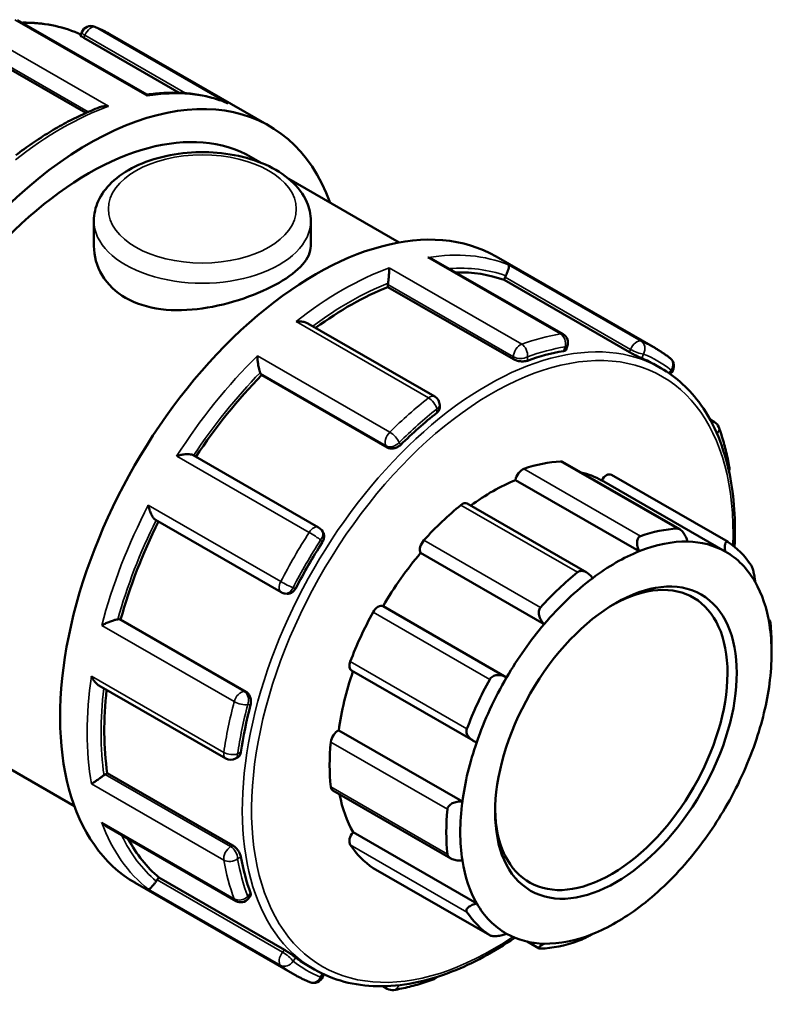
# Model space of a CAD drawing. Header units: millimetres. Extents: x 0 to 901, y -367 to 692.
# Tile 11 of 11: x 766 to 823, y 617 to 692. Entities that reach past the tile are written whole.
import ezdxf

# ---------------------------------------------------------------- set-up
doc = ezdxf.new("R2010")
doc.units = ezdxf.units.MM
doc.layers.add('Visible (ANSI)', color=7, linetype='Continuous', lineweight=50)
doc.layers.add('Visible Narrow (ANSI)', color=7, linetype='Continuous', lineweight=35)

msp = doc.modelspace()

# ---------------------------------------------------------------- linework, layer by layer
at = {"layer": 'Visible (ANSI)'}
for p, q in [((775.188, 686.47), (765.337, 692.143)), ((770.136, 690.965), (770.234, 691.217)), ((770.394, 690.781), (777.634, 686.612)), ((772.372, 691.073), (784.499, 684.09)), ((761.565, 690.24), (770.535, 685.075)), ((783.126, 681.707), (783.834, 681.299)), ((785.994, 680.055), (794.375, 675.229)), ((771.152, 676.874), (771.152, 674.955)), ((787.652, 676.874), (787.652, 674.955)), ((806.844, 668.24), (796.992, 673.914)), ((801.752, 674.154), (813.879, 667.171)), ((793.527, 671.835), (793.527, 672.02)), ((802.355, 672.376), (802.435, 672.582)), ((811.901, 666.879), (802.355, 672.376)), ((803.073, 666.337), (793.527, 671.835)), ((797.083, 663.508), (787.44, 669.061)), ((807.071, 667.067), (807.169, 667.319)), ((783.917, 665.131), (783.837, 665.245)), ((813.861, 665.912), (814.285, 665.668)), ((815.004, 665.207), (815.123, 665.355)), ((793.463, 659.634), (783.917, 665.131)), ((797.459, 662.643), (797.459, 662.858)), ((818.036, 661.744), (818.36, 661.557)), ((788.246, 653.545), (778.697, 659.043)), ((815.721, 653.4), (806.816, 658.529)), ((812.636, 651.729), (803.232, 657.145)), ((819.182, 651.711), (809.778, 657.127)), ((810.521, 657.55), (819.396, 652.439)), ((808.648, 650.112), (799.548, 655.353)), ((775.85, 654.109), (785.398, 648.61)), ((788.568, 653.208), (788.485, 653.325)), ((805.415, 646.186), (796.01, 651.602)), ((785.704, 648.513), (785.847, 648.5)), ((802.554, 642.136), (793.15, 647.552)), ((773.045, 646.553), (773.183, 646.54)), ((782.729, 641.043), (773.183, 646.54)), ((822.487, 646.523), (822.581, 646.468)), ((822.712, 643.991), (822.712, 644.602)), ((790.746, 642.65), (799.995, 637.323)), ((771.541, 641.518), (781.183, 635.965)), ((758.424, 638.811), (769.673, 632.333)), ((799.184, 632.682), (789.779, 638.098)), ((781.932, 635.965), (782.117, 636.072)), ((772.011, 634.754), (772.171, 634.846)), ((781.717, 629.349), (772.171, 634.846)), ((789.33, 633.531), (798.314, 628.358)), ((772.101, 630.794), (781.951, 625.122)), ((800.276, 624.943), (790.872, 630.359)), ((792.406, 627.623), (801.281, 622.512)), ((774.305, 626.492), (786.432, 619.509)), ((775.962, 626.729), (776.1, 626.902)), ((785.646, 621.404), (776.1, 626.902)), ((782.91, 625.302), (783.079, 625.512)), ((805.017, 621.516), (804.125, 622.03)), ((787.512, 620.156), (787.936, 619.912)), ((788.57, 619.365), (788.641, 619.546)), ((793.468, 618.439), (793.125, 618.636))]:
    msp.add_line(p, q, dxfattribs=at)
for centre, start, end in [((770.933, 690.946), 67.62647, 158.80211), ((806.47, 667.591), 338.80211, 60.06401), ((814.539, 665.825), 321.19183, 52.12288), ((796.709, 662.858), 0, 60.06401), ((817.986, 660.907), 20.39814, 60.06401), ((818.754, 658.035), 342.81515, 10.01589), ((787.871, 652.895), 35.02709, 60.06401), ((785.773, 649.26), 240.06401, 264.76275), ((781.557, 636.615), 240.06401, 299.93599), ((782.326, 625.772), 240.06401, 321.19183), ((787.871, 619.636), 247.62647, 338.80211), ((796.709, 619.851), 289.87828, 317.78008), ((793.842, 619.089), 240.06401, 279.44994)]:
    msp.add_arc(centre, 0.75, start, end, dxfattribs=at)
for centre, major_axis, start_param, end_param in [((770.775, 660.259), (13.723, 23.831), 5.832158, 9.875805), ((770.775, 660.259), (12.351, 21.448), 0, 3.141593), ((788.029, 650.323), (13.723, 23.831), 0, 3.141593), ((790.61, 648.837), (13.174, 22.878), 0.102973, 0.336855), ((802.894, 672.54), (-0.374, -0.65), 4.803007, 4.972255), ((794.057, 672.325), (-0.374, -0.65), 5.326605, 5.495853), ((790.61, 648.837), (13.174, 22.878), 0.626572, 0.922371), ((800.686, 643.034), (-13.174, -22.878), 3.587183, 3.739332), ((800.686, 643.034), (13.174, 22.878), 0, 0.074141), ((784.296, 665.816), (-0.374, -0.65), 5.850204, 6.019452), ((790.61, 648.837), (13.174, 22.878), 1.15017, 1.46072), ((800.686, 643.034), (-13.174, -22.878), 4.110782, 4.262931), ((801.464, 642.586), (8.733, 15.165), 0.349739, 0.588871), ((806.441, 657.879), (0.374, 0.65), 0, 0.349739), ((803.754, 657.341), (0.374, 0.65), 0.588871, 2.182057), ((801.464, 642.586), (8.359, 14.515), 0.005332, 0.177783), ((801.464, 642.586), (-8.359, -14.515), 3.775244, 4.064618), ((810.147, 656.9), (0.374, 0.65), 0, 1.553739), ((801.464, 642.586), (-8.733, -15.165), 4.11965, 4.358782), ((799.174, 654.703), (0.374, 0.65), 0, 0.978058), ((790.61, 648.837), (13.174, 22.878), 1.676943, 1.987555), ((810.338, 637.476), (8.733, 15.165), 0.349739, 0.588871), ((796.486, 652.146), (-0.374, -0.65), 4.358782, 5.951969), ((810.868, 637.171), (8.359, 14.515), 0.304959, 0.633651), ((800.686, 643.034), (-13.174, -22.878), 4.634381, 4.78653), ((810.868, 637.171), (8.359, 14.515), 0.633651, 0.933278), ((810.868, 637.171), (8.359, 14.515), 0.005332, 0.304959), ((810.338, 637.476), (8.733, 15.165), 6.004606, 6.243738), ((801.464, 642.586), (-8.359, -14.515), 4.403562, 4.703189), ((810.868, 637.171), (8.359, 14.515), 5.959826, 6.288518), ((810.515, 637.374), (6.238, 10.832), 2.37399, 7.050788), ((810.338, 637.476), (-8.733, -15.165), 4.11965, 4.358782), ((810.868, 637.171), (8.359, 14.515), 0.933278, 1.261969), ((810.868, 637.171), (8.359, 14.515), 5.660199, 5.959826), ((792.781, 646.899), (0.374, 0.65), 0.01319, 1.606376), ((772.78, 645.869), (0.374, 0.65), 0.259866, 0.429114), ((801.464, 642.586), (-8.733, -15.165), 4.747969, 4.987101), ((810.868, 637.171), (8.359, 14.515), 1.261969, 1.561596), ((810.868, 637.171), (-8.359, -14.515), 2.189915, 2.518607), ((810.338, 637.476), (8.733, 15.165), 5.495853, 5.615419), ((791.12, 643.3), (-0.374, -0.65), 4.987101, 6.283185), ((801.464, 642.586), (-8.359, -14.515), 5.033948, 5.331508), ((810.868, 637.171), (8.359, 14.515), 1.561596, 1.890288), ((810.338, 637.476), (-8.733, -15.165), 4.747969, 4.987101), ((810.868, 637.171), (-8.359, -14.515), 1.890288, 2.189915), ((790.61, 648.837), (13.174, 22.878), 2.215176, 2.511154), ((800.686, 643.034), (-13.174, -22.878), 5.15798, 5.310128), ((789.704, 637.448), (0.374, 0.65), 0.641509, 2.234695), ((801.464, 642.586), (-8.733, -15.165), 5.376288, 5.615419), ((810.868, 637.171), (8.359, 14.515), 1.890288, 2.189915), ((810.868, 637.171), (-8.359, -14.515), 1.561596, 1.890288), ((772.011, 634.141), (-0.374, -0.65), 3.925057, 4.094305), ((789.704, 634.181), (-0.374, -0.65), 5.615419, 6.283185), ((801.464, 642.586), (-8.359, -14.515), 5.691466, 5.959826), ((810.868, 637.171), (8.359, 14.515), 2.189915, 2.518607), ((810.338, 637.476), (-8.733, -15.165), 5.376288, 5.615419), ((810.868, 637.171), (-8.359, -14.515), 1.261969, 1.561596), ((791.12, 629.959), (-0.374, -0.65), 4.41142, 6.004606), ((790.61, 648.837), (-13.174, -22.878), 5.941263, 6.176345), ((801.464, 642.586), (-8.733, -15.165), 6.004606, 6.243738), ((800.686, 643.034), (-13.174, -22.878), 5.681578, 5.833727), ((810.868, 637.171), (-8.359, -14.515), 5.660199, 5.959826), ((810.868, 637.171), (-8.359, -14.515), 0.933278, 1.261969), ((792.781, 628.273), (-0.374, -0.65), 6.243738, 6.283185), ((776.227, 626.351), (-0.374, -0.65), 4.448656, 4.617904), ((810.868, 637.171), (-8.359, -14.515), 5.959826, 6.288518), ((810.338, 637.476), (-8.733, -15.165), 6.004606, 6.243738), ((810.868, 637.171), (-8.359, -14.515), 0.633651, 0.933278), ((810.868, 637.171), (-8.359, -14.515), 0.005332, 0.304959), ((810.868, 637.171), (-8.359, -14.515), 0.304959, 0.633651), ((810.338, 637.476), (-8.733, -15.165), 0.349739, 0.588871), ((800.686, 643.034), (-13.174, -22.878), 6.205177, 6.283185)]:
    msp.add_ellipse(centre, major_axis=major_axis, ratio=0.578093, start_param=start_param, end_param=end_param, dxfattribs=at)
msp.add_ellipse((810.868, 637.171), major_axis=(-6.487, -11.266), ratio=0.578093, dxfattribs=at)
for points, knots in [([(770.164, 691.036), (768.925, 691.613), (767.544, 691.918), (765.946, 691.948), (765.813, 691.948), (765.679, 691.946)], [5.5498561, 5.5498561, 5.5498561, 5.5498561, 5.8081955, 5.8081955, 5.8315847, 5.8315847, 5.8315847, 5.8315847]), ([(772.372, 691.073), (772.298, 691.116), (772.223, 691.157), (772.072, 691.239), (771.997, 691.279), (771.844, 691.356), (771.767, 691.394), (771.612, 691.467), (771.534, 691.503), (771.377, 691.573), (771.298, 691.606), (771.219, 691.639)], [5.49972085, 5.49972085, 5.49972085, 5.49972085, 5.51504056, 5.51504056, 5.53036026, 5.53036026, 5.54567996, 5.54567996, 5.56099966, 5.56099966, 5.57631937, 5.57631937, 5.57631937, 5.57631937]), ([(770.394, 690.781), (770.327, 690.82), (770.267, 690.857), (770.179, 690.916), (770.151, 690.939), (770.137, 690.958), (770.135, 690.962), (770.136, 690.965)], [0, 0, 0, 0, 0.02822168, 0.02822168, 0.05644335, 0.05644335, 0.06795327, 0.06795327, 0.06795327, 0.06795327]), ([(781.247, 685.856), (780.883, 686.004), (780.509, 686.13), (779.743, 686.34), (779.351, 686.424), (778.552, 686.548), (778.145, 686.589), (777.317, 686.627), (776.896, 686.626), (776.047, 686.58), (775.617, 686.536), (775.184, 686.472)], [5.5794072, 5.5794072, 5.5794072, 5.5794072, 5.6492906, 5.6492906, 5.719174, 5.719174, 5.7890574, 5.7890574, 5.8589408, 5.8589408, 5.9285363, 5.9285363, 5.9285363, 5.9285363]), ([(775.216, 686.37), (775.216, 686.371), (775.216, 686.372), (775.213, 686.412), (775.208, 686.441), (775.196, 686.463), (775.192, 686.467), (775.188, 686.47)], [-0.00055134, -0.00055134, -0.00055134, -0.00055134, 0, 0, 0.03321332, 0.03321332, 0.04536049, 0.04536049, 0.04536049, 0.04536049]), ([(771.577, 685.506), (771.153, 685.344), (770.728, 685.165), (769.876, 684.773), (769.449, 684.561), (768.596, 684.104), (768.17, 683.859), (767.32, 683.339), (766.895, 683.063), (766.05, 682.482), (765.63, 682.176), (765.212, 681.856)], [6.1174748, 6.1174748, 6.1174748, 6.1174748, 6.1830858, 6.1830858, 6.2486967, 6.2486967, 6.3143076, 6.3143076, 6.3799185, 6.3799185, 6.4455294, 6.4455294, 6.4455294, 6.4455294]), ([(771.577, 685.506), (771.589, 685.511), (771.601, 685.516), (771.713, 685.554), (771.819, 685.576), (772.038, 685.599), (772.151, 685.598), (772.265, 685.587), (772.267, 685.586), (772.269, 685.586)], [0.07357027, 0.07357027, 0.07357027, 0.07357027, 0.07748769, 0.07748769, 0.10934444, 0.10934444, 0.14279911, 0.14279911, 0.1433452, 0.1433452, 0.1433452, 0.1433452]), ([(781.247, 685.856), (781.281, 685.842), (781.315, 685.827), (781.351, 685.809), (781.352, 685.809), (781.354, 685.808)], [0.13153728, 0.13153728, 0.13153728, 0.13153728, 0.14279911, 0.14279911, 0.1433452, 0.1433452, 0.1433452, 0.1433452]), ([(771.152, 676.874), (771.152, 677.39), (771.27, 677.903), (771.722, 678.894), (772.071, 679.363), (772.997, 680.256), (773.602, 680.663), (774.994, 681.346), (775.79, 681.615), (777.467, 681.981), (778.346, 682.079), (780.106, 682.102), (780.986, 682.027), (782.672, 681.71), (783.477, 681.467), (784.943, 680.818), (785.601, 680.411), (786.672, 679.454), (787.093, 678.906), (787.548, 677.843), (787.652, 677.359), (787.652, 676.874)], [2.356194, 2.356194, 2.356194, 2.356194, 2.612893, 2.612893, 2.894422, 2.894422, 3.22149, 3.22149, 3.564496, 3.564496, 3.904707, 3.904707, 4.242846, 4.242846, 4.582585, 4.582585, 4.925588, 4.925588, 5.256289, 5.256289, 5.497787, 5.497787, 5.497787, 5.497787]), ([(787.652, 674.955), (787.652, 674.507), (787.448, 674.025), (786.609, 673.069), (785.974, 672.591), (784.497, 671.74), (783.565, 671.315), (781.532, 670.618), (780.431, 670.348), (778.372, 670.06), (777.272, 670.021), (775.24, 670.281), (774.307, 670.583), (772.83, 671.434), (772.195, 672.034), (771.356, 673.428), (771.152, 674.218), (771.152, 674.955)], [0.626898, 0.626898, 0.626898, 0.626898, 0.940202, 0.940202, 1.253505, 1.253505, 1.566809, 1.566809, 1.880112, 1.880112, 2.193561, 2.193561, 2.50701, 2.50701, 2.820459, 2.820459, 3.133908, 3.133908, 3.133908, 3.133908]), ([(796.992, 673.914), (796.959, 673.933), (796.926, 673.95), (796.792, 674.013), (796.685, 674.048), (796.574, 674.072), (796.572, 674.073), (796.57, 674.073)], [0.09787185, 0.09787185, 0.09787185, 0.09787185, 0.10934444, 0.10934444, 0.14279911, 0.14279911, 0.1433452, 0.1433452, 0.1433452, 0.1433452]), ([(802.708, 673.51), (802.709, 673.51), (802.709, 673.51), (802.721, 673.495), (802.728, 673.469), (802.729, 673.398), (802.724, 673.353), (802.7, 673.239), (802.681, 673.169), (802.632, 673.027), (802.607, 672.961), (802.55, 672.828), (802.52, 672.765), (802.488, 672.7), (802.487, 672.699), (802.486, 672.697)], [-0.0005513, -0.0005513, -0.0005513, -0.0005513, 0, 0, 0.0332133, 0.0332133, 0.0648888, 0.0648888, 0.0977109, 0.0977109, 0.1222792, 0.1222792, 0.1435904, 0.1435904, 0.1441656, 0.1441656, 0.1441656, 0.1441656]), ([(793.623, 673.289), (793.623, 673.288), (793.623, 673.287), (793.623, 673.235), (793.622, 673.171), (793.616, 673.03), (793.612, 672.951), (793.6, 672.775), (793.592, 672.675), (793.576, 672.492), (793.568, 672.411), (793.551, 672.261), (793.543, 672.194), (793.535, 672.131), (793.534, 672.129), (793.534, 672.127)], [-0.0005513, -0.0005513, -0.0005513, -0.0005513, 0, 0, 0.0332133, 0.0332133, 0.0648888, 0.0648888, 0.0977109, 0.0977109, 0.1222792, 0.1222792, 0.1435904, 0.1435904, 0.1441656, 0.1441656, 0.1441656, 0.1441656]), ([(787.44, 669.061), (787.365, 669.104), (787.28, 669.137), (787.091, 669.189), (786.985, 669.206), (786.767, 669.222), (786.653, 669.22), (786.539, 669.208), (786.537, 669.208), (786.536, 669.207)], [0.04907044, 0.04907044, 0.04907044, 0.04907044, 0.07748769, 0.07748769, 0.10934444, 0.10934444, 0.14279911, 0.14279911, 0.1433452, 0.1433452, 0.1433452, 0.1433452]), ([(807.071, 667.067), (807.063, 667.048), (807.049, 667.03), (806.992, 666.99), (806.938, 666.971), (806.874, 666.961)], [0.29597043, 0.29597043, 0.29597043, 0.29597043, 0.31327533, 0.31327533, 0.3418799, 0.3418799, 0.3418799, 0.3418799]), ([(812.845, 666.413), (812.793, 666.435), (812.725, 666.465), (812.569, 666.536), (812.481, 666.578), (812.313, 666.66), (812.221, 666.706), (812.049, 666.796), (811.967, 666.841), (811.901, 666.879)], [0.114139, 0.114139, 0.114139, 0.114139, 0.1428525, 0.1428525, 0.171566, 0.171566, 0.1997877, 0.1997877, 0.2280094, 0.2280094, 0.2280094, 0.2280094]), ([(814.999, 666.417), (814.928, 666.473), (814.856, 666.527), (814.711, 666.634), (814.637, 666.686), (814.489, 666.789), (814.414, 666.839), (814.264, 666.938), (814.188, 666.986), (814.034, 667.08), (813.957, 667.126), (813.879, 667.171)], [5.41925492, 5.41925492, 5.41925492, 5.41925492, 5.43534811, 5.43534811, 5.45144129, 5.45144129, 5.46753448, 5.46753448, 5.48362767, 5.48362767, 5.49972085, 5.49972085, 5.49972085, 5.49972085]), ([(783.589, 666.597), (783.589, 666.596), (783.589, 666.595), (783.591, 666.509), (783.597, 666.417), (783.613, 666.227), (783.624, 666.128), (783.653, 665.922), (783.671, 665.813), (783.709, 665.628), (783.727, 665.55), (783.763, 665.419), (783.78, 665.365), (783.798, 665.319), (783.798, 665.318), (783.799, 665.317)], [-0.0005513, -0.0005513, -0.0005513, -0.0005513, 0, 0, 0.0332133, 0.0332133, 0.0648888, 0.0648888, 0.0977109, 0.0977109, 0.1222792, 0.1222792, 0.1435904, 0.1435904, 0.1441656, 0.1441656, 0.1441656, 0.1441656]), ([(804.133, 666.231), (804.067, 666.207), (803.982, 666.189), (803.797, 666.172), (803.696, 666.173), (803.507, 666.191), (803.407, 666.21), (803.223, 666.264), (803.139, 666.299), (803.073, 666.337)], [0.114139, 0.114139, 0.114139, 0.114139, 0.1428525, 0.1428525, 0.171566, 0.171566, 0.1997877, 0.1997877, 0.2280094, 0.2280094, 0.2280094, 0.2280094]), ([(819.893, 652.069), (819.988, 654.025), (819.865, 655.876), (819.108, 659.61), (818.368, 661.414), (816.493, 664.041), (815.466, 664.987), (814.285, 665.668)], [4.65451, 4.65451, 4.65451, 4.65451, 4.9192596, 4.9192596, 5.2414829, 5.2414829, 5.4997209, 5.4997209, 5.4997209, 5.4997209]), ([(797.459, 662.643), (797.459, 662.58), (797.44, 662.511), (797.363, 662.377), (797.305, 662.314), (797.239, 662.261)], [0.28466972, 0.28466972, 0.28466972, 0.28466972, 0.31316626, 0.31316626, 0.34187979, 0.34187979, 0.34187979, 0.34187979]), ([(819.493, 658.166), (819.455, 658.378), (819.414, 658.588), (819.326, 659.004), (819.279, 659.209), (819.178, 659.615), (819.125, 659.816), (819.011, 660.211), (818.951, 660.407), (818.825, 660.792), (818.758, 660.982), (818.689, 661.169)], [4.8956561, 4.8956561, 4.8956561, 4.8956561, 4.927069, 4.927069, 4.9584819, 4.9584819, 4.9898948, 4.9898948, 5.0213077, 5.0213077, 5.0527206, 5.0527206, 5.0527206, 5.0527206]), ([(794.498, 659.834), (794.434, 659.771), (794.353, 659.711), (794.173, 659.618), (794.075, 659.584), (793.892, 659.549), (793.794, 659.544), (793.613, 659.567), (793.529, 659.595), (793.463, 659.634)], [0.114139, 0.114139, 0.114139, 0.114139, 0.1428525, 0.1428525, 0.171566, 0.171566, 0.1997877, 0.1997877, 0.2280094, 0.2280094, 0.2280094, 0.2280094]), ([(778.697, 659.043), (778.671, 659.058), (778.64, 659.071), (778.545, 659.1), (778.475, 659.112), (778.3, 659.124), (778.192, 659.121), (777.979, 659.099), (777.872, 659.081), (777.66, 659.033), (777.555, 659.002), (777.454, 658.967), (777.452, 658.966), (777.451, 658.965)], [0.007137, 0.007137, 0.007137, 0.007137, 0.0210854, 0.0210854, 0.0452704, 0.0452704, 0.0774877, 0.0774877, 0.1093444, 0.1093444, 0.1427991, 0.1427991, 0.1433452, 0.1433452, 0.1433452, 0.1433452]), ([(775.293, 655.229), (775.293, 655.227), (775.294, 655.225), (775.313, 655.122), (775.339, 655.017), (775.402, 654.813), (775.438, 654.713), (775.525, 654.517), (775.576, 654.421), (775.675, 654.273), (775.72, 654.217), (775.795, 654.146), (775.823, 654.124), (775.85, 654.109)], [-0.0005513, -0.0005513, -0.0005513, -0.0005513, 0, 0, 0.0332133, 0.0332133, 0.0648888, 0.0648888, 0.0977109, 0.0977109, 0.1222792, 0.1222792, 0.1372623, 0.1372623, 0.1372623, 0.1372623]), ([(815.538, 653.453), (815.573, 653.454), (815.609, 653.448), (815.684, 653.422), (815.723, 653.401), (815.837, 653.322), (815.912, 653.245), (816.052, 653.066), (816.124, 652.947), (816.241, 652.705), (816.288, 652.582), (816.322, 652.467)], [0.1414236, 0.1414236, 0.1414236, 0.1414236, 0.1573733, 0.1573733, 0.1733229, 0.1733229, 0.2052222, 0.2052222, 0.2440347, 0.2440347, 0.2804833, 0.2804833, 0.2804833, 0.2804833]), ([(788.568, 653.208), (788.573, 653.201), (788.577, 653.194), (788.625, 653.118), (788.653, 653.035), (788.674, 652.868), (788.668, 652.773), (788.621, 652.584), (788.579, 652.49), (788.527, 652.41)], [0.25344835, 0.25344835, 0.25344835, 0.25344835, 0.25623106, 0.25623106, 0.28445273, 0.28445273, 0.31316626, 0.31316626, 0.34187979, 0.34187979, 0.34187979, 0.34187979]), ([(812.636, 651.729), (812.585, 651.84), (812.542, 651.964), (812.484, 652.219), (812.472, 652.35), (812.488, 652.56), (812.511, 652.656), (812.574, 652.771), (812.6, 652.804), (812.66, 652.858), (812.694, 652.878), (812.731, 652.891)], [0.2696711, 0.2696711, 0.2696711, 0.2696711, 0.3061196, 0.3061196, 0.3449321, 0.3449321, 0.3768314, 0.3768314, 0.3927811, 0.3927811, 0.4087307, 0.4087307, 0.4087307, 0.4087307]), ([(819.182, 651.711), (819.165, 651.821), (819.154, 651.935), (819.154, 652.147), (819.165, 652.244), (819.206, 652.375), (819.234, 652.425), (819.292, 652.458), (819.313, 652.463), (819.36, 652.458), (819.385, 652.447), (819.41, 652.43)], [0.2696711, 0.2696711, 0.2696711, 0.2696711, 0.3061196, 0.3061196, 0.3449321, 0.3449321, 0.3768314, 0.3768314, 0.3927811, 0.3927811, 0.4087307, 0.4087307, 0.4087307, 0.4087307]), ([(807.945, 650.135), (807.982, 650.165), (808.024, 650.188), (808.114, 650.221), (808.163, 650.231), (808.312, 650.238), (808.417, 650.216), (808.625, 650.134), (808.739, 650.062), (808.941, 649.89), (809.029, 649.792), (809.101, 649.693)], [0.1414236, 0.1414236, 0.1414236, 0.1414236, 0.1573733, 0.1573733, 0.1733229, 0.1733229, 0.2052222, 0.2052222, 0.2440347, 0.2440347, 0.2804833, 0.2804833, 0.2804833, 0.2804833]), ([(821.145, 650.668), (821.164, 650.641), (821.182, 650.607), (821.219, 650.527), (821.238, 650.482), (821.29, 650.337), (821.322, 650.226), (821.377, 649.997), (821.403, 649.863), (821.441, 649.613), (821.453, 649.498), (821.46, 649.398)], [0.1414236, 0.1414236, 0.1414236, 0.1414236, 0.1573733, 0.1573733, 0.1733229, 0.1733229, 0.2052222, 0.2052222, 0.2440347, 0.2440347, 0.2804833, 0.2804833, 0.2804833, 0.2804833]), ([(786.521, 648.935), (786.477, 648.85), (786.417, 648.767), (786.277, 648.631), (786.197, 648.578), (786.042, 648.513), (785.957, 648.495), (785.865, 648.499), (785.856, 648.499), (785.847, 648.5)], [0.11413896, 0.11413896, 0.11413896, 0.11413896, 0.1428525, 0.1428525, 0.17156603, 0.17156603, 0.1997877, 0.1997877, 0.20289973, 0.20289973, 0.20289973, 0.20289973]), ([(805.415, 646.186), (805.326, 646.269), (805.242, 646.37), (805.1, 646.599), (805.045, 646.728), (804.993, 646.958), (804.986, 647.073), (805.014, 647.234), (805.03, 647.286), (805.075, 647.382), (805.104, 647.426), (805.138, 647.464)], [0.2696711, 0.2696711, 0.2696711, 0.2696711, 0.3061196, 0.3061196, 0.3449321, 0.3449321, 0.3768314, 0.3768314, 0.3927811, 0.3927811, 0.4087307, 0.4087307, 0.4087307, 0.4087307]), ([(772.964, 646.55), (772.917, 646.543), (772.862, 646.531), (772.731, 646.498), (772.656, 646.475), (772.478, 646.416), (772.376, 646.377), (772.182, 646.299), (772.089, 646.258), (771.912, 646.176), (771.828, 646.134), (771.752, 646.093), (771.751, 646.092), (771.749, 646.091)], [0, 0, 0, 0, 0.0210854, 0.0210854, 0.0452704, 0.0452704, 0.0774877, 0.0774877, 0.1093444, 0.1093444, 0.1427991, 0.1427991, 0.1433452, 0.1433452, 0.1433452, 0.1433452]), ([(822.553, 646.14), (822.552, 646.22), (822.553, 646.294), (822.56, 646.411), (822.566, 646.451), (822.58, 646.475), (822.588, 646.467), (822.601, 646.417), (822.606, 646.393), (822.615, 646.334), (822.62, 646.298), (822.624, 646.258)], [0.2696711, 0.2696711, 0.2696711, 0.2696711, 0.3061196, 0.3061196, 0.3449321, 0.3449321, 0.3768314, 0.3768314, 0.3927811, 0.3927811, 0.4087307, 0.4087307, 0.4087307, 0.4087307]), ([(770.96, 642.229), (770.96, 642.227), (770.961, 642.226), (771.007, 642.123), (771.061, 642.025), (771.181, 641.846), (771.247, 641.764), (771.388, 641.623), (771.463, 641.563), (771.541, 641.518)], [-0.00055134, -0.00055134, -0.00055134, -0.00055134, 0, 0, 0.03321332, 0.03321332, 0.06488875, 0.06488875, 0.09496533, 0.09496533, 0.09496533, 0.09496533]), ([(801.266, 641.982), (801.292, 642.028), (801.324, 642.072), (801.401, 642.148), (801.445, 642.181), (801.589, 642.264), (801.7, 642.295), (801.932, 642.321), (802.07, 642.309), (802.328, 642.245), (802.449, 642.195), (802.554, 642.136)], [0.1414236, 0.1414236, 0.1414236, 0.1414236, 0.1573733, 0.1573733, 0.1733229, 0.1733229, 0.2052222, 0.2052222, 0.2440347, 0.2440347, 0.2804833, 0.2804833, 0.2804833, 0.2804833]), ([(782.729, 641.043), (782.796, 641.005), (782.862, 640.946), (782.973, 640.801), (783.017, 640.714), (783.079, 640.537), (783.099, 640.436), (783.107, 640.234), (783.096, 640.133), (783.074, 640.046)], [0.2280094, 0.2280094, 0.2280094, 0.2280094, 0.2562311, 0.2562311, 0.2844527, 0.2844527, 0.3131663, 0.3131663, 0.3418798, 0.3418798, 0.3418798, 0.3418798]), ([(800.276, 637.199), (800.161, 637.236), (800.042, 637.291), (799.821, 637.434), (799.72, 637.526), (799.584, 637.708), (799.533, 637.808), (799.499, 637.964), (799.495, 638.017), (799.502, 638.121), (799.513, 638.173), (799.531, 638.221)], [0.2696711, 0.2696711, 0.2696711, 0.2696711, 0.3061196, 0.3061196, 0.3449321, 0.3449321, 0.3768314, 0.3768314, 0.3927811, 0.3927811, 0.4087307, 0.4087307, 0.4087307, 0.4087307]), ([(782.339, 636.455), (782.327, 636.371), (782.301, 636.289), (782.223, 636.155), (782.172, 636.104), (782.117, 636.072)], [0.11413896, 0.11413896, 0.11413896, 0.11413896, 0.1428525, 0.1428525, 0.17149498, 0.17149498, 0.17149498, 0.17149498]), ([(771.922, 634.694), (771.873, 634.656), (771.819, 634.616), (771.698, 634.527), (771.633, 634.48), (771.483, 634.374), (771.401, 634.318), (771.253, 634.218), (771.185, 634.174), (771.063, 634.096), (771.008, 634.062), (770.961, 634.035), (770.96, 634.035), (770.96, 634.034)], [0, 0, 0, 0, 0.0210854, 0.0210854, 0.0452704, 0.0452704, 0.0774877, 0.0774877, 0.1093444, 0.1093444, 0.1427991, 0.1427991, 0.1433452, 0.1433452, 0.1433452, 0.1433452]), ([(798.052, 632.107), (798.057, 632.153), (798.069, 632.199), (798.109, 632.286), (798.136, 632.328), (798.235, 632.444), (798.326, 632.508), (798.531, 632.61), (798.663, 632.65), (798.929, 632.69), (799.062, 632.693), (799.184, 632.682)], [0.1414236, 0.1414236, 0.1414236, 0.1414236, 0.1573733, 0.1573733, 0.1733229, 0.1733229, 0.2052222, 0.2052222, 0.2440347, 0.2440347, 0.2804833, 0.2804833, 0.2804833, 0.2804833]), ([(771.749, 631.082), (771.751, 631.08), (771.752, 631.079), (771.827, 630.996), (771.909, 630.923), (772.032, 630.837), (772.066, 630.814), (772.101, 630.794)], [-0.00055134, -0.00055134, -0.00055134, -0.00055134, 0, 0, 0.03321332, 0.03321332, 0.04574886, 0.04574886, 0.04574886, 0.04574886]), ([(781.717, 629.349), (781.784, 629.311), (781.857, 629.256), (781.996, 629.124), (782.062, 629.046), (782.172, 628.892), (782.223, 628.805), (782.301, 628.636), (782.327, 628.553), (782.339, 628.484)], [0.2280094, 0.2280094, 0.2280094, 0.2280094, 0.2562311, 0.2562311, 0.2844527, 0.2844527, 0.3131663, 0.3131663, 0.3418798, 0.3418798, 0.3418798, 0.3418798]), ([(799.184, 628.202), (799.062, 628.192), (798.929, 628.193), (798.663, 628.225), (798.531, 628.258), (798.326, 628.345), (798.235, 628.4), (798.136, 628.5), (798.109, 628.537), (798.069, 628.614), (798.057, 628.654), (798.052, 628.694)], [0.2696711, 0.2696711, 0.2696711, 0.2696711, 0.3061196, 0.3061196, 0.3449321, 0.3449321, 0.3768314, 0.3768314, 0.3927811, 0.3927811, 0.4087307, 0.4087307, 0.4087307, 0.4087307]), ([(775.888, 626.628), (775.85, 626.569), (775.81, 626.512), (775.724, 626.396), (775.679, 626.34), (775.58, 626.227), (775.53, 626.175), (775.442, 626.095), (775.404, 626.067), (775.34, 626.03), (775.313, 626.022), (775.294, 626.026), (775.293, 626.026), (775.293, 626.026)], [0, 0, 0, 0, 0.0210854, 0.0210854, 0.0452704, 0.0452704, 0.0774877, 0.0774877, 0.1093444, 0.1093444, 0.1427991, 0.1427991, 0.1433452, 0.1433452, 0.1433452, 0.1433452]), ([(783.074, 625.738), (783.096, 625.677), (783.107, 625.62), (783.1, 625.55), (783.092, 625.529), (783.079, 625.513)], [0.11413896, 0.11413896, 0.11413896, 0.11413896, 0.1428525, 0.1428525, 0.16009203, 0.16009203, 0.16009203, 0.16009203]), ([(799.531, 624.284), (799.513, 624.311), (799.502, 624.341), (799.495, 624.403), (799.499, 624.435), (799.533, 624.53), (799.584, 624.593), (799.72, 624.712), (799.821, 624.774), (800.042, 624.874), (800.161, 624.914), (800.276, 624.943)], [0.1414236, 0.1414236, 0.1414236, 0.1414236, 0.1573733, 0.1573733, 0.1733229, 0.1733229, 0.2052222, 0.2052222, 0.2440347, 0.2440347, 0.2804833, 0.2804833, 0.2804833, 0.2804833]), ([(802.554, 622.63), (802.449, 622.59), (802.328, 622.552), (802.07, 622.49), (801.932, 622.466), (801.7, 622.444), (801.589, 622.442), (801.445, 622.458), (801.401, 622.467), (801.324, 622.49), (801.292, 622.505), (801.266, 622.522)], [0.2696711, 0.2696711, 0.2696711, 0.2696711, 0.3061196, 0.3061196, 0.3449321, 0.3449321, 0.3768314, 0.3768314, 0.3927811, 0.3927811, 0.4087307, 0.4087307, 0.4087307, 0.4087307]), ([(809.101, 622.612), (809.029, 622.571), (808.941, 622.523), (808.739, 622.418), (808.625, 622.36), (808.417, 622.26), (808.312, 622.211), (808.163, 622.146), (808.114, 622.126), (808.024, 622.09), (807.982, 622.074), (807.945, 622.061)], [0.2696711, 0.2696711, 0.2696711, 0.2696711, 0.3061196, 0.3061196, 0.3449321, 0.3449321, 0.3768314, 0.3768314, 0.3927811, 0.3927811, 0.4087307, 0.4087307, 0.4087307, 0.4087307]), ([(787.936, 619.912), (789.347, 619.099), (790.976, 618.669), (794.519, 618.603), (796.44, 618.984), (799.981, 620.368), (801.59, 621.238), (803.174, 622.329)], [2.3581282, 2.3581282, 2.3581282, 2.3581282, 2.6666029, 2.6666029, 2.9828032, 2.9828032, 3.2389455, 3.2389455, 3.2389455, 3.2389455]), ([(805.138, 621.499), (805.104, 621.498), (805.075, 621.499), (805.03, 621.508), (805.014, 621.516), (804.986, 621.545), (804.993, 621.574), (805.045, 621.643), (805.1, 621.689), (805.242, 621.783), (805.326, 621.83), (805.415, 621.874)], [0.1414236, 0.1414236, 0.1414236, 0.1414236, 0.1573733, 0.1573733, 0.1733229, 0.1733229, 0.2052222, 0.2052222, 0.2440347, 0.2440347, 0.2804833, 0.2804833, 0.2804833, 0.2804833]), ([(785.646, 621.404), (785.713, 621.366), (785.792, 621.318), (785.957, 621.214), (786.042, 621.158), (786.197, 621.053), (786.277, 620.998), (786.417, 620.898), (786.477, 620.853), (786.521, 620.819)], [0.2280094, 0.2280094, 0.2280094, 0.2280094, 0.2562311, 0.2562311, 0.2844527, 0.2844527, 0.3131663, 0.3131663, 0.3418798, 0.3418798, 0.3418798, 0.3418798]), ([(786.432, 619.509), (786.507, 619.466), (786.581, 619.424), (786.732, 619.343), (786.808, 619.303), (786.96, 619.225), (787.037, 619.188), (787.192, 619.114), (787.27, 619.078), (787.427, 619.009), (787.506, 618.975), (787.586, 618.942)], [2.3581282, 2.3581282, 2.3581282, 2.3581282, 2.3734479, 2.3734479, 2.3887676, 2.3887676, 2.40408731, 2.40408731, 2.41940701, 2.41940701, 2.43472671, 2.43472671, 2.43472671, 2.43472671]), ([(793.965, 618.349), (794.162, 618.382), (794.359, 618.418), (794.755, 618.5), (794.954, 618.545), (795.353, 618.644), (795.553, 618.697), (795.954, 618.812), (796.155, 618.873), (796.559, 619.004), (796.761, 619.073), (796.964, 619.146)], [2.801261, 2.801261, 2.801261, 2.801261, 2.8326739, 2.8326739, 2.8640868, 2.8640868, 2.8954997, 2.8954997, 2.9269126, 2.9269126, 2.9583255, 2.9583255, 2.9583255, 2.9583255])]:
    msp.add_open_spline(points, degree=3, knots=knots, dxfattribs=at)
at = {"layer": 'Visible Narrow (ANSI)'}
for p, q in [((765.139, 692.173), (775.216, 686.37)), ((781.354, 685.808), (771.277, 691.61)), ((772.269, 685.586), (762.192, 691.389)), ((770.394, 690.781), (770.474, 690.988)), ((770.474, 690.988), (778.123, 686.583)), ((761.565, 690.425), (770.717, 685.155)), ((796.57, 674.073), (806.647, 668.27)), ((812.785, 667.708), (802.708, 673.51)), ((803.7, 667.486), (793.623, 673.289)), ((793.527, 672.02), (803.073, 666.522)), ((802.435, 672.582), (811.981, 667.085)), ((786.536, 669.207), (796.612, 663.405)), ((807, 667.285), (806.874, 666.961)), ((811.981, 667.085), (811.901, 666.879)), ((812.845, 666.413), (812.971, 666.738)), ((793.665, 660.795), (783.589, 666.597)), ((803.073, 666.522), (803.073, 666.337)), ((804.133, 666.231), (804.133, 666.522)), ((783.837, 665.245), (793.383, 659.748)), ((815.069, 665.52), (814.885, 665.291)), ((797.239, 662.552), (797.239, 662.261)), ((794.498, 659.834), (794.372, 660.013)), ((793.383, 659.748), (793.463, 659.634)), ((777.451, 658.965), (787.527, 653.163)), ((806.664, 658.563), (815.538, 653.453)), ((812.731, 652.891), (803.857, 658.001)), ((785.369, 649.426), (775.293, 655.229)), ((799.071, 655.245), (807.945, 650.135)), ((788.402, 652.59), (788.527, 652.41)), ((805.138, 647.464), (796.263, 652.574)), ((786.521, 648.935), (786.303, 648.955)), ((782.591, 641.056), (773.045, 646.553)), ((792.392, 647.092), (801.266, 641.982)), ((771.749, 646.091), (781.826, 640.289)), ((799.531, 638.221), (790.657, 643.332)), ((781.036, 636.427), (770.96, 642.229)), ((782.729, 641.043), (782.591, 641.056)), ((782.856, 640.066), (783.074, 640.046)), ((789.178, 637.218), (798.052, 632.107)), ((782.339, 636.455), (782.088, 636.31)), ((781.557, 629.257), (772.011, 634.754)), ((770.96, 634.034), (781.036, 628.232)), ((798.052, 628.694), (789.178, 633.805)), ((781.826, 625.279), (771.749, 631.082)), ((781.717, 629.349), (781.557, 629.257)), ((790.657, 629.394), (799.531, 624.284)), ((782.088, 628.339), (782.339, 628.484)), ((801.266, 622.522), (792.392, 627.632)), ((785.507, 621.232), (775.962, 626.729)), ((775.293, 626.026), (785.369, 620.223)), ((783.074, 625.738), (782.856, 625.466)), ((785.646, 621.404), (785.507, 621.232)), ((786.303, 620.548), (786.521, 620.819)), ((788.509, 619.608), (788.402, 619.331))]:
    msp.add_line(p, q, dxfattribs=at)
for centre, major_axis, ratio, start_param, end_param in [((757.694, 667.792), (13.174, 22.878), 0.578093, 0.052009, 0.336855), ((770.933, 690.946), (0.374, 0.65), 0.578093, 0.076599, 1.830662), ((770.933, 690.946), (0.285, 0.694), 0.813578, 6.17559, 6.283185), ((758.649, 667.242), (13.723, 23.831), 0.578093, 0, 0.076599), ((770.933, 690.946), (-0.699, 0.271), 0.209664, 0, 0.938208), ((768.725, 661.439), (13.723, 23.831), 0.578093, 0.076599, 0.443133), ((768.725, 661.439), (13.723, 23.831), 0.578093, 0.600197, 0.966732), ((779.402, 676.874), (-8.25, 0), 0.575862, 0, 3.141593), ((790.079, 649.142), (13.723, 23.831), 0.578093, 0.076599, 0.443133), ((790.079, 649.142), (-13.723, -23.831), 0.578093, 3.74179, 4.108324), ((790.61, 648.837), (13.349, 23.181), 0.578093, 0.104637, 0.372418), ((790.61, 648.837), (-13.349, -23.181), 0.578093, 3.769828, 4.073841), ((801.11, 642.79), (13.174, 22.878), 0.578093, 0, 3.141593), ((800.156, 643.34), (-13.723, -23.831), 0.578093, 3.584725, 3.74179), ((806.47, 667.591), (0.374, 0.65), 0.578093, 0, 0.443133), ((806.47, 667.591), (0.123, -0.74), 0.737158, 1.026558, 2.597354), ((803.603, 666.828), (0.374, 0.65), 0.578093, 0.600197, 2.354261), ((803.603, 666.828), (-0.255, 0.705), 0.673359, 4.039348, 5.610145), ((812.44, 667.043), (0.374, 0.65), 0.578093, 0.076599, 1.830662), ((800.156, 643.34), (13.723, 23.831), 0.578093, 0, 0.076599), ((812.44, 667.043), (0.285, 0.694), 0.813578, 4.604794, 6.17559), ((801.464, 642.586), (-12.925, -22.445), 0.578093, 2.309604, 7.152242), ((800.686, 643.034), (13.349, 23.181), 0.578093, 0.443133, 0.600197), ((806.47, 667.591), (0.699, -0.271), 0.209664, 5.650597, 6.283185), ((812.44, 667.043), (-0.699, 0.271), 0.209664, 0.938208, 2.509004), ((800.686, 643.034), (13.349, 23.181), 0.578093, 6.202719, 6.359784), ((790.079, 649.142), (-13.723, -23.831), 0.578093, 4.265389, 4.631923), ((803.603, 666.828), (-0.75, 0), 0.575862, 0.785398, 2.356194), ((814.539, 665.825), (0.46, 0.592), 0.813331, 4.82536, 6.283185), ((790.61, 648.837), (-13.349, -23.181), 0.578093, 4.293427, 4.603759), ((814.539, 665.825), (0.584, -0.47), 0.212712, 0, 0.633083), ((800.156, 643.34), (-13.723, -23.831), 0.578093, 4.108324, 4.265389), ((796.709, 662.858), (0.374, 0.65), 0.578093, 0, 0.966732), ((796.709, 662.858), (0.465, -0.588), 0.463465, 0.710734, 2.281531), ((800.686, 643.034), (13.349, 23.181), 0.578093, 0.966732, 1.123796), ((796.709, 662.858), (0.75, 0), 0.575862, 5.497787, 6.283185), ((817.986, 660.907), (0.374, 0.65), 0.578093, 0, 0.518362), ((793.842, 660.319), (-0.374, -0.65), 0.578093, 4.265389, 6.019452), ((793.842, 660.319), (-0.526, 0.534), 0.352714, 3.807532, 5.378328), ((817.986, 660.907), (0.703, 0.261), 0.7358, 5.369728, 6.283185), ((793.842, 660.319), (-0.614, -0.43), 0.787757, 0.35258, 1.923377), ((818.754, 658.035), (0.739, 0.13), 0.671571, 5.795281, 6.283185), ((790.079, 649.142), (-13.723, -23.831), 0.578093, 4.788987, 5.155522), ((790.61, 648.837), (-13.349, -23.181), 0.578093, 4.817141, 5.127484), ((787.871, 652.895), (0.374, 0.65), 0.578093, 0, 1.49033), ((787.871, 652.895), (0.614, 0.43), 0.787757, 5.064969, 6.283185), ((800.156, 643.34), (-13.723, -23.831), 0.578093, 4.631923, 4.788987), ((800.686, 643.034), (13.349, 23.181), 0.578093, 1.49033, 1.647395), ((787.871, 652.895), (0.632, -0.404), 0.065587, 0.617919, 2.188716), ((785.773, 649.26), (-0.374, -0.65), 0.578093, 4.788987, 6.283185), ((785.773, 649.26), (-0.666, 0.345), 0.062441, 0.953021, 2.523817), ((785.773, 649.26), (-0.068, -0.747), 0.788574, 0, 1.222868), ((790.079, 649.142), (-13.723, -23.831), 0.578093, 5.312586, 5.679121), ((790.61, 648.837), (-13.349, -23.181), 0.578093, 5.346973, 5.651082), ((782.326, 640.372), (0.374, 0.65), 0.578093, 0.259866, 2.013929), ((782.326, 640.372), (0.068, 0.747), 0.788574, 4.364461, 5.935257), ((800.156, 643.34), (-13.723, -23.831), 0.578093, 5.155522, 5.312586), ((782.326, 640.372), (0.726, -0.189), 0.349865, 4.047345, 5.618142), ((800.686, 643.034), (13.349, 23.181), 0.578093, 2.013929, 2.170994), ((781.557, 636.615), (-0.374, -0.65), 0.578093, 5.312586, 6.283185), ((781.557, 636.615), (-0.742, 0.109), 0.460865, 0.861376, 2.432172), ((781.557, 636.615), (0.374, -0.65), 0.578093, 0, 0.787332), ((790.079, 649.142), (-13.723, -23.831), 0.578093, 5.836185, 6.202719), ((790.61, 648.837), (-13.349, -23.181), 0.578093, 5.906218, 6.174681), ((781.557, 628.644), (0.374, 0.65), 0.578093, 0.783464, 2.537528), ((781.557, 628.644), (0.374, -0.65), 0.578093, 0.787332, 2.358128), ((781.557, 628.644), (0.739, 0.13), 0.671571, 3.817378, 5.388174), ((800.156, 643.34), (-13.723, -23.831), 0.578093, 5.679121, 5.836185), ((800.686, 643.034), (13.349, 23.181), 0.578093, 2.537528, 2.694592), ((782.326, 625.772), (-0.703, -0.261), 0.7358, 0.547837, 2.118633), ((782.326, 625.772), (-0.374, -0.65), 0.578093, 5.836185, 6.283185), ((782.326, 625.772), (0.584, -0.47), 0.212712, 0, 0.633083), ((785.773, 620.854), (-0.374, -0.65), 0.578093, 4.448656, 6.202719), ((785.773, 620.854), (0.584, -0.47), 0.212712, 0.633083, 2.203879), ((785.773, 620.854), (-0.46, -0.592), 0.813331, 0.112971, 1.683767), ((800.686, 643.034), (-13.349, -23.181), 0.578093, 6.202719, 6.359784), ((800.156, 643.34), (-13.723, -23.831), 0.578093, 6.202719, 6.283185), ((787.871, 619.636), (-0.285, -0.694), 0.813578, 0, 1.463201), ((787.871, 619.636), (0.699, -0.271), 0.209664, 5.650597, 6.283185), ((796.709, 619.851), (0.255, -0.705), 0.673359, 0, 0.500107), ((793.842, 619.089), (-0.374, -0.65), 0.578093, 5.746963, 6.283185), ((793.842, 619.089), (0.123, -0.74), 0.737158, 0, 0.92312)]:
    msp.add_ellipse(centre, major_axis=major_axis, ratio=ratio, start_param=start_param, end_param=end_param, dxfattribs=at)
msp.add_ellipse((779.402, 677.773), major_axis=(-7.15, 0), ratio=0.575862, dxfattribs=at)

doc.saveas('drawing.dxf')
